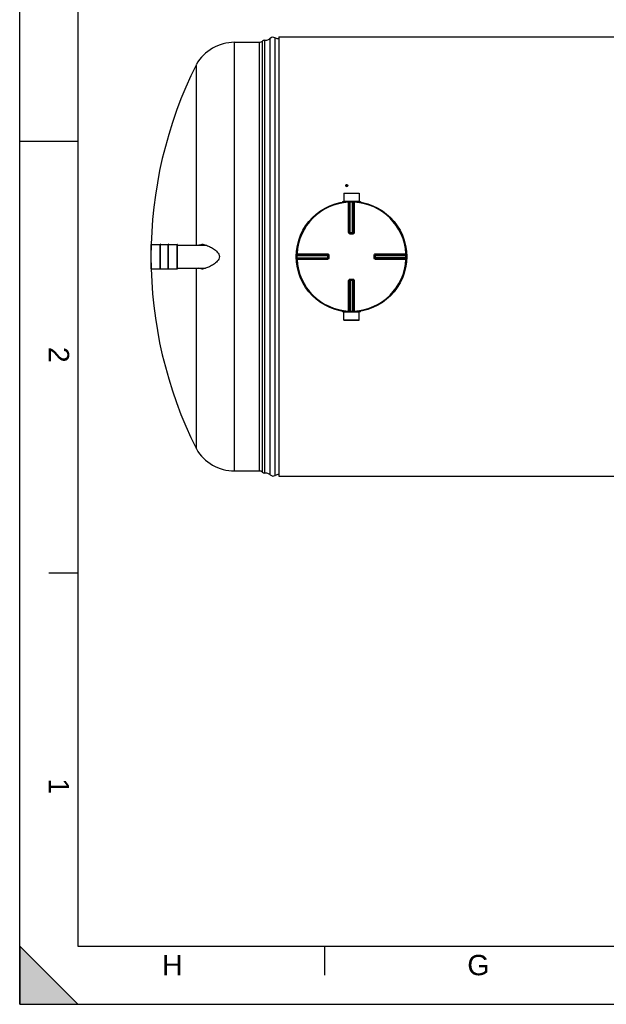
# Model space of a CAD drawing. Header units: millimetres. Extents: x 0 to 420, y 0 to 297.
# Tile 1 of 28: x 0 to 101, y 0 to 169. Entities that reach past the tile are written whole.
import ezdxf

# ---------------------------------------------------------------- set-up
doc = ezdxf.new("R2010")
doc.units = ezdxf.units.MM
doc.header["$LTSCALE"] = 23.1
doc.layers.get('0').update_dxf_attribs({"linetype": 'CONTINUOUS'})
for name, color, linetype in [('AXES_REF', 7, 'CONTINUOUS'), ('SURFACES', 7, 'CONTINUOUS'), ('VISSERIE', 7, 'CONTINUOUS')]:
    doc.layers.add(name, color=color, linetype=linetype)
doc.styles.add('TEXTSTYLE_2', font='arial.ttf')

# ---------------------------------------------------------------- blocks, each defined once
blk = doc.blocks.new('MARGEA3_BL0', base_point=(210.000078, 148.5))
at = {"color": 7, "linetype": 'Continuous'}
for p, q in [((0.000078, 0), (0.000078, 297)), ((10.000078, 287.000001), (10.000078, 10.000001)), ((0.000078, 148.500001), (10.000078, 148.500001)), ((5.000078, 74.250001), (10.000078, 74.250001)), ((10.000078, 0.000001), (0.000078, 10.000001)), ((0.000078, 10.000001), (0.000078, 0.000001)), ((10.000078, 0.000001), (0.000078, 10.000001)), ((10.000078, 10.000001), (410.000078, 10.000001)), ((52.500078, 5.000001), (52.500078, 10.000001)), ((0.000078, 0.000001), (10.000078, 0.000001)), ((0.000078, 0), (420.000078, 0))]:
    blk.add_line(p, q, dxfattribs=at)
blk.add_solid([(0.000078, 0.000001), (10.000078, 0.000001), (0.000078, 10.000001)], dxfattribs=at)
at = {"color": 7, "linetype": 'Continuous', "style": 'TEXTSTYLE_2', "oblique": 0.00001872}
for s, p in [('2', (5.000078, 113.125001)), ('1', (5.000078, 38.875001))]:
    blk.add_text(s, height=3.5, rotation=270, dxfattribs=at).set_placement(p)
for s, p in [('H', (24.500078, 5.000001)), ('G', (77.000078, 5.000001))]:
    blk.add_text(s, height=3.5, dxfattribs=at).set_placement(p)

msp = doc.modelspace()

# ---------------------------------------------------------------- linework, layer by layer
at = {"color": 7, "linetype": 'Continuous'}
for p, q in [((0, 0), (0, 297)), ((44.57, 166.45), (44.57, 90.85)), ((44.57, 166.45), (284.87, 166.45)), ((30.4, 130.65), (30.4, 161.74)), ((56.11, 140.91), (56.11, 140.95)), ((56.11, 140.91), (56.14, 140.78)), ((56.13, 140.9), (56.13, 140.88)), ((56.14, 140.78), (56.14, 140.82)), ((56.14, 140.78), (56.28, 140.74)), ((56.17, 141), (56.16, 140.99)), ((56.21, 140.81), (56.22, 140.8)), ((56.3, 141.02), (56.28, 141.02)), ((56.28, 140.74), (56.39, 140.83)), ((56.28, 140.74), (56.28, 140.78)), ((56.33, 140.82), (56.34, 140.83)), ((56.38, 140.93), (56.37, 140.94)), ((56.39, 140.83), (56.39, 140.87)), ((55.75, 139.57), (55.76, 138.19)), ((55.75, 139.57), (58.39, 139.57)), ((58.39, 139.57), (58.38, 138.19)), ((55.53, 138.13), (55.53, 138.03)), ((55.53, 138.13), (56.39, 138.13)), ((55.76, 138.19), (55.82, 138.13)), ((55.76, 138.19), (58.38, 138.19)), ((57.74, 138.13), (58.61, 138.13)), ((58.38, 138.19), (58.32, 138.13)), ((58.61, 138.13), (58.61, 138.03)), ((56.84, 132.66), (56.82, 132.66)), ((56.84, 132.66), (57.3, 132.66)), ((57.31, 132.66), (57.3, 132.66)), ((22.62, 126.58), (22.62, 130.73)), ((24.16, 126.52), (24.16, 130.79)), ((24.21, 130.79), (24.16, 130.79)), ((24.21, 126.52), (24.21, 130.79)), ((25.53, 126.52), (25.53, 130.79)), ((25.58, 130.79), (25.53, 130.79)), ((25.58, 126.52), (25.58, 130.79)), ((27.12, 126.58), (27.12, 130.73)), ((27.12, 130.65), (31.96, 130.65)), ((53.06, 128.9), (53.06, 128.9)), ((53.06, 128.9), (53.07, 128.89)), ((53.07, 128.89), (53.07, 128.42)), ((61.07, 128.89), (61.07, 128.9)), ((61.07, 128.42), (61.07, 128.89)), ((53.07, 128.42), (53.06, 128.41)), ((53.06, 128.41), (53.06, 128.41)), ((61.07, 128.41), (61.07, 128.42)), ((24.21, 126.52), (24.16, 126.52)), ((25.58, 126.52), (25.53, 126.52)), ((27.12, 126.65), (31.96, 126.65)), ((30.4, 95.56), (30.4, 126.65)), ((56.82, 124.65), (56.84, 124.65)), ((57.3, 124.65), (56.84, 124.65)), ((57.3, 124.65), (57.31, 124.65)), ((55.53, 119.18), (55.53, 119.28)), ((56.39, 119.18), (55.53, 119.18)), ((55.75, 117.74), (55.76, 119.12)), ((55.76, 119.12), (55.82, 119.18)), ((58.38, 119.12), (55.76, 119.12)), ((58.61, 119.18), (57.74, 119.18)), ((58.38, 119.12), (58.32, 119.18)), ((58.39, 117.74), (58.38, 119.12)), ((58.61, 119.18), (58.61, 119.28)), ((58.39, 117.74), (55.75, 117.74)), ((44.57, 90.85), (284.87, 90.85)), ((0, 0), (420, 0))]:
    msp.add_line(p, q, dxfattribs=at)
at = {"color": 9, "linetype": 'Continuous'}
for p, q in [((56.58, 138.14), (56.58, 138.02)), ((56.58, 132.78), (56.58, 138.02)), ((56.71, 132.78), (56.71, 138.02)), ((56.74, 138.02), (56.74, 132.78)), ((56.86, 138.15), (56.87, 138.03)), ((56.87, 132.66), (56.87, 138.03)), ((57.27, 138.15), (57.27, 138.03)), ((57.27, 132.66), (57.27, 138.03)), ((57.4, 132.78), (57.4, 138.02)), ((57.43, 138.02), (57.43, 132.78)), ((57.56, 138.14), (57.56, 138.02)), ((57.56, 138.02), (57.56, 132.78)), ((56.71, 132.78), (56.74, 132.78)), ((56.84, 132.53), (56.84, 132.66)), ((57.07, 132.53), (56.84, 132.53)), ((56.87, 132.78), (57.27, 132.78)), ((57.3, 132.53), (57.07, 132.53)), ((57.3, 132.53), (57.3, 132.66)), ((57.4, 132.78), (57.43, 132.78)), ((22.63, 126.57), (22.63, 130.74)), ((27.11, 126.57), (27.11, 130.74)), ((47.57, 128.86), (47.69, 128.85)), ((47.58, 129.14), (47.7, 129.14)), ((47.69, 128.85), (53.07, 128.85)), ((47.7, 129.14), (52.94, 129.14)), ((47.7, 128.98), (52.94, 128.98)), ((47.71, 129.01), (52.94, 129.01)), ((52.94, 128.98), (52.94, 129.01)), ((52.94, 128.85), (52.94, 128.45)), ((53.19, 128.89), (53.07, 128.89)), ((53.19, 128.89), (53.19, 128.42)), ((60.95, 128.89), (61.07, 128.89)), ((60.95, 128.42), (60.95, 128.89)), ((61.07, 128.85), (66.45, 128.85)), ((61.19, 128.45), (61.19, 128.85)), ((61.2, 129.14), (66.44, 129.14)), ((61.2, 129.01), (61.2, 128.98)), ((61.2, 129.01), (66.43, 129.01)), ((61.2, 128.98), (66.43, 128.98)), ((66.56, 129.14), (66.44, 129.14)), ((66.57, 128.86), (66.45, 128.85)), ((47.57, 128.45), (47.69, 128.45)), ((47.58, 128.16), (47.7, 128.17)), ((47.69, 128.45), (53.07, 128.45)), ((52.94, 128.33), (47.7, 128.33)), ((52.94, 128.17), (47.7, 128.17)), ((52.94, 128.29), (47.71, 128.29)), ((52.94, 128.29), (52.94, 128.33)), ((53.19, 128.42), (53.07, 128.42)), ((60.95, 128.42), (61.07, 128.42)), ((66.45, 128.45), (61.07, 128.45)), ((61.2, 128.33), (61.2, 128.29)), ((66.43, 128.33), (61.2, 128.33)), ((66.43, 128.29), (61.2, 128.29)), ((66.44, 128.17), (61.2, 128.17)), ((66.56, 128.16), (66.44, 128.17)), ((66.57, 128.45), (66.45, 128.45)), ((56.58, 119.29), (56.58, 124.52)), ((56.74, 124.53), (56.71, 124.52)), ((56.71, 119.29), (56.71, 124.52)), ((56.74, 124.53), (56.74, 119.29)), ((56.84, 124.77), (56.84, 124.65)), ((56.84, 124.77), (57.07, 124.77)), ((56.87, 124.65), (56.87, 119.28)), ((57.27, 124.53), (56.87, 124.53)), ((57.07, 124.77), (57.3, 124.77)), ((57.27, 119.28), (57.27, 124.65)), ((57.3, 124.77), (57.3, 124.65)), ((57.4, 119.29), (57.4, 124.53)), ((57.43, 124.52), (57.4, 124.53)), ((57.43, 124.52), (57.43, 119.29)), ((57.56, 124.52), (57.56, 119.29)), ((56.58, 119.17), (56.58, 119.29)), ((56.86, 119.15), (56.87, 119.28)), ((57.27, 119.15), (57.27, 119.28)), ((57.56, 119.17), (57.56, 119.29))]:
    msp.add_line(p, q, dxfattribs=at)
at = {"color": 7, "linetype": 'Continuous'}
msp.add_circle((57.07, 128.65), 9.5, dxfattribs=at)
for centre, radius, start, end in [((54.48, 140.5), 1.7, 13.6517, 15.4608), ((54.74, 140.55), 1.68, 13.6415, 15.471), ((22.63, 130.73), 0.0125, 90, 180), ((27.11, 130.73), 0.0125, 0, 90), ((31.34, 128.92), 1.82, 86.2463, 89.9593), ((31.55, 129.29), 1.46, 97.9206, 98.2771), ((31.57, 129.2), 1.55, 93.916, 97.8835), ((31.32, 128.68), 2.06, 83.1857, 86.2555), ((31.31, 128.55), 2.2, 82.9982, 83.2154), ((22.63, 126.58), 0.0125, 180, 270), ((27.11, 126.58), 0.0125, 270, 360), ((31.55, 128), 1.44, 261.1404, 261.7087), ((31.56, 128.1), 1.54, 261.753, 266.1226), ((31.34, 128.38), 1.82, 270.0413, 273.7824), ((31.32, 128.62), 2.06, 273.7716, 276.7904), ((31.31, 128.75), 2.2, 276.7617, 277.0018)]:
    msp.add_arc(centre, radius, start, end, dxfattribs=at)
at = {"color": 9, "linetype": 'Continuous'}
for centre, radius, start, end in [((57.07, 128.65), 9.38, 92.9675, 177.0325), ((57.19, 128.66), 9.37, 92.7532, 92.9681), ((57.07, 128.66), 9.37, 88.764, 91.236), ((56.95, 128.66), 9.37, 87.0319, 87.2468), ((57.07, 128.65), 9.38, 2.9675, 87.0325), ((56.84, 132.79), 0.134, 252.9521, 258.38), ((56.84, 132.79), 0.131, 258.3693, 264.7148), ((56.87, 143.26), 10.48, 269.8492, 269.9994), ((57.27, 143.26), 10.48, 270.0006, 270.1484), ((57.27, 132.78), 0.123, 284.9841, 292.5387), ((57.27, 132.78), 0.123, 292.5703, 300.1619), ((57.06, 128.65), 9.37, 178.7642, 181.2358), ((57.07, 128.53), 9.37, 177.0319, 177.2468), ((42.47, 128.85), 10.48, 0.0006, 0.1508), ((61.2, 128.89), 0.131, 168.3693, 174.7148), ((61.21, 128.88), 0.134, 162.9521, 168.38), ((61.19, 128.86), 0.123, 149.8381, 157.4297), ((61.19, 128.86), 0.123, 157.4613, 165.0159), ((71.67, 128.85), 10.48, 179.8516, 179.9994), ((57.07, 128.53), 9.37, 2.7532, 2.9681), ((57.07, 128.65), 9.37, 358.7642, 1.2358), ((57.07, 128.78), 9.37, 182.7532, 182.9681), ((57.07, 128.65), 9.38, 182.9675, 267.0325), ((42.47, 128.45), 10.48, 359.8516, 359.9994), ((52.95, 128.45), 0.123, 329.8381, 337.4297), ((52.94, 128.45), 0.125, 345.0029, 348.3948), ((52.94, 128.45), 0.123, 337.4613, 345.0159), ((52.93, 128.42), 0.131, 349.9788, 354.5832), ((52.93, 128.42), 0.133, 345.1861, 349.982), ((57.07, 128.65), 9.38, 272.9675, 357.0325), ((71.67, 128.45), 10.48, 180.0006, 180.1508), ((57.07, 128.78), 9.37, 357.0319, 357.2468), ((56.87, 124.53), 0.123, 112.5703, 120.1619), ((56.87, 124.53), 0.123, 104.9841, 112.5387), ((56.87, 114.05), 10.48, 90.0006, 90.1484), ((57.27, 114.05), 10.48, 89.8492, 89.9994), ((57.3, 124.52), 0.131, 78.3693, 84.7148), ((57.3, 124.51), 0.134, 72.9521, 78.38), ((57.19, 128.65), 9.37, 267.0319, 267.2468), ((57.07, 128.65), 9.37, 268.764, 271.236), ((56.95, 128.65), 9.37, 272.7532, 272.9681)]:
    msp.add_arc(centre, radius, start, end, dxfattribs=at)
at = {"color": 7, "linetype": 'Continuous'}
for points in [[(56.16, 140.99), (56.15, 140.98), (56.13, 140.96), (56.11, 140.95)], [(56.14, 140.82), (56.17, 140.82), (56.19, 140.81), (56.21, 140.81)], [(56.28, 141.02), (56.26, 141.03), (56.24, 141.03), (56.22, 141.04)], [(56.22, 140.8), (56.24, 140.8), (56.26, 140.79), (56.28, 140.78)], [(56.28, 140.78), (56.3, 140.8), (56.31, 140.81), (56.33, 140.82)], [(56.36, 141), (56.34, 141.01), (56.32, 141.01), (56.3, 141.02)], [(31.34, 130.73), (31.24, 130.72), (31.15, 130.69), (31.05, 130.65)], [(31.05, 126.65), (31.14, 126.62), (31.23, 126.59), (31.33, 126.58)]]:
    msp.add_open_spline(points, degree=3, dxfattribs=at)
for points, knots in [([(56.16, 140.99), (56.15, 140.98), (56.13, 140.95), (56.12, 140.91), (56.13, 140.9)], [0, 0, 0, 0, 0.506776, 1, 1, 1, 1]), ([(56.13, 140.88), (56.13, 140.88), (56.14, 140.86), (56.14, 140.84), (56.14, 140.82)], [0, 0, 0, 0, 0.243223, 1, 1, 1, 1]), ([(56.13, 140.88), (56.14, 140.87), (56.16, 140.83), (56.19, 140.81), (56.21, 140.81)], [0, 0, 0, 0, 0.489155, 1, 1, 1, 1]), ([(56.22, 141.04), (56.22, 141.03), (56.2, 141.02), (56.19, 141.01), (56.17, 141)], [0, 0, 0, 0, 0.239897, 1, 1, 1, 1]), ([(56.28, 141.02), (56.27, 141.03), (56.24, 141.03), (56.2, 141.02), (56.17, 141)], [0, 0, 0, 0, 0.254763, 1, 1, 1, 1]), ([(56.22, 140.8), (56.23, 140.8), (56.27, 140.8), (56.31, 140.81), (56.33, 140.82)], [0, 0, 0, 0, 0.254763, 1, 1, 1, 1]), ([(56.37, 140.94), (56.37, 140.96), (56.35, 140.99), (56.32, 141.01), (56.3, 141.02)], [0, 0, 0, 0, 0.489155, 1, 1, 1, 1]), ([(56.34, 140.83), (56.35, 140.85), (56.37, 140.88), (56.38, 140.91), (56.38, 140.93)], [0, 0, 0, 0, 0.506776, 1, 1, 1, 1]), ([(56.34, 140.83), (56.35, 140.84), (56.36, 140.85), (56.38, 140.86), (56.39, 140.87)], [0, 0, 0, 0, 0.260341, 1, 1, 1, 1]), ([(56.39, 140.87), (56.39, 140.88), (56.38, 140.9), (56.38, 140.93), (56.38, 140.93)], [0, 0, 0, 0, 0.756777, 1, 1, 1, 1]), ([(30.83, 130.65), (30.87, 130.67), (31.04, 130.73), (31.21, 130.75), (31.34, 130.75)], [0, 0, 0, 0, 0.244677, 1, 1, 1, 1]), ([(31.58, 130.73), (31.61, 130.73), (31.74, 130.71), (31.87, 130.68), (31.96, 130.65)], [0, 0, 0, 0, 0.243113, 1, 1, 1, 1]), ([(31.96, 130.65), (32.2, 130.59), (32.67, 130.4), (33.24, 130.07), (33.68, 129.75), (33.99, 129.45), (34.26, 129.1), (34.35, 128.8), (34.35, 128.65)], [0, 0, 0, 0, 0.223304, 0.467219, 0.595496, 0.727344, 0.862493, 1, 1, 1, 1]), ([(34.35, 128.65), (34.35, 128.5), (34.26, 128.21), (33.99, 127.85), (33.68, 127.56), (33.24, 127.23), (32.67, 126.91), (32.2, 126.72), (31.96, 126.65)], [0, 0, 0, 0, 0.137507, 0.272656, 0.404504, 0.532781, 0.776697, 1, 1, 1, 1]), ([(31.34, 126.56), (31.3, 126.56), (31.12, 126.57), (30.95, 126.6), (30.83, 126.65)], [0, 0, 0, 0, 0.258264, 1, 1, 1, 1]), ([(31.96, 126.65), (31.93, 126.64), (31.8, 126.61), (31.67, 126.59), (31.58, 126.57)], [0, 0, 0, 0, 0.257037, 1, 1, 1, 1])]:
    msp.add_open_spline(points, degree=3, knots=knots, dxfattribs=at)
at = {"color": 9, "linetype": 'Continuous'}
for points, knots in [([(56.58, 138.14), (56.61, 138.14), (56.68, 138.12), (56.71, 138.05), (56.71, 138.02)], [0, 0, 0, 0, 0.498597, 1, 1, 1, 1]), ([(56.71, 138.02), (56.7, 138.02), (56.66, 138.02), (56.62, 138.02), (56.58, 138.02)], [0, 0, 0, 0, 0.109199, 1, 1, 1, 1]), ([(56.61, 138.14), (56.65, 138.14), (56.72, 138.12), (56.74, 138.05), (56.74, 138.02)], [0, 0, 0, 0, 0.498599, 1, 1, 1, 1]), ([(56.74, 138.02), (56.75, 138.02), (56.79, 138.02), (56.83, 138.03), (56.87, 138.03)], [0, 0, 0, 0, 0.109901, 1, 1, 1, 1]), ([(57.27, 138.03), (57.29, 138.03), (57.33, 138.02), (57.37, 138.02), (57.4, 138.02)], [0, 0, 0, 0, 0.355693, 1, 1, 1, 1]), ([(57.53, 138.14), (57.49, 138.14), (57.42, 138.12), (57.4, 138.05), (57.4, 138.02)], [0, 0, 0, 0, 0.498599, 1, 1, 1, 1]), ([(57.56, 138.14), (57.53, 138.14), (57.46, 138.12), (57.43, 138.05), (57.43, 138.02)], [0, 0, 0, 0, 0.498567, 1, 1, 1, 1]), ([(57.56, 138.02), (57.54, 138.02), (57.5, 138.02), (57.46, 138.02), (57.43, 138.02)], [0, 0, 0, 0, 0.353705, 1, 1, 1, 1]), ([(56.58, 132.78), (56.6, 132.78), (56.64, 132.78), (56.68, 132.78), (56.71, 132.78)], [0, 0, 0, 0, 0.353802, 1, 1, 1, 1]), ([(56.84, 132.53), (56.77, 132.53), (56.64, 132.59), (56.58, 132.72), (56.58, 132.78)], [0, 0, 0, 0, 0.50046, 1, 1, 1, 1]), ([(56.74, 132.78), (56.75, 132.78), (56.78, 132.78), (56.81, 132.78), (56.84, 132.78)], [0, 0, 0, 0, 0.107786, 1, 1, 1, 1]), ([(57.56, 132.78), (57.56, 132.72), (57.5, 132.59), (57.37, 132.53), (57.3, 132.53)], [0, 0, 0, 0, 0.499825, 1, 1, 1, 1]), ([(57.4, 132.78), (57.39, 132.78), (57.36, 132.78), (57.33, 132.78), (57.3, 132.78)], [0, 0, 0, 0, 0.107786, 1, 1, 1, 1]), ([(57.56, 132.78), (57.54, 132.78), (57.5, 132.78), (57.46, 132.78), (57.43, 132.78)], [0, 0, 0, 0, 0.353802, 1, 1, 1, 1]), ([(47.58, 129.14), (47.58, 129.11), (47.61, 129.04), (47.67, 129.01), (47.71, 129.01)], [0, 0, 0, 0, 0.498567, 1, 1, 1, 1]), ([(47.58, 129.11), (47.58, 129.08), (47.6, 129.01), (47.67, 128.98), (47.7, 128.98)], [0, 0, 0, 0, 0.498599, 1, 1, 1, 1]), ([(47.69, 128.85), (47.69, 128.87), (47.7, 128.91), (47.7, 128.95), (47.7, 128.98)], [0, 0, 0, 0, 0.355693, 1, 1, 1, 1]), ([(47.7, 129.14), (47.7, 129.12), (47.7, 129.08), (47.7, 129.04), (47.71, 129.01)], [0, 0, 0, 0, 0.353705, 1, 1, 1, 1]), ([(52.94, 129.14), (52.94, 129.12), (52.94, 129.08), (52.94, 129.04), (52.94, 129.01)], [0, 0, 0, 0, 0.353799, 1, 1, 1, 1]), ([(52.94, 129.14), (53, 129.14), (53.14, 129.08), (53.19, 128.95), (53.19, 128.89)], [0, 0, 0, 0, 0.499829, 1, 1, 1, 1]), ([(52.94, 128.88), (52.94, 128.89), (52.94, 128.93), (52.95, 128.96), (52.94, 128.98)], [0, 0, 0, 0, 0.367922, 1, 1, 1, 1]), ([(60.95, 128.89), (60.95, 128.95), (61, 129.08), (61.14, 129.14), (61.2, 129.14)], [0, 0, 0, 0, 0.50046, 1, 1, 1, 1]), ([(61.19, 128.88), (61.19, 128.89), (61.2, 128.93), (61.19, 128.96), (61.2, 128.98)], [0, 0, 0, 0, 0.367736, 1, 1, 1, 1]), ([(61.2, 129.14), (61.2, 129.12), (61.2, 129.08), (61.2, 129.04), (61.2, 129.01)], [0, 0, 0, 0, 0.353802, 1, 1, 1, 1]), ([(66.56, 129.14), (66.56, 129.11), (66.53, 129.04), (66.47, 129.01), (66.43, 129.01)], [0, 0, 0, 0, 0.498597, 1, 1, 1, 1]), ([(66.43, 129.01), (66.43, 129.02), (66.43, 129.06), (66.44, 129.1), (66.44, 129.14)], [0, 0, 0, 0, 0.109199, 1, 1, 1, 1]), ([(66.56, 129.11), (66.56, 129.08), (66.53, 129.01), (66.47, 128.98), (66.43, 128.98)], [0, 0, 0, 0, 0.498599, 1, 1, 1, 1]), ([(66.43, 128.98), (66.44, 128.97), (66.44, 128.93), (66.44, 128.89), (66.45, 128.85)], [0, 0, 0, 0, 0.109901, 1, 1, 1, 1]), ([(47.58, 128.2), (47.58, 128.23), (47.6, 128.3), (47.67, 128.33), (47.7, 128.33)], [0, 0, 0, 0, 0.498599, 1, 1, 1, 1]), ([(47.58, 128.16), (47.58, 128.19), (47.61, 128.26), (47.67, 128.29), (47.71, 128.29)], [0, 0, 0, 0, 0.498597, 1, 1, 1, 1]), ([(47.7, 128.33), (47.7, 128.33), (47.7, 128.37), (47.7, 128.41), (47.69, 128.45)], [0, 0, 0, 0, 0.109901, 1, 1, 1, 1]), ([(47.71, 128.29), (47.71, 128.29), (47.7, 128.25), (47.7, 128.2), (47.7, 128.17)], [0, 0, 0, 0, 0.109199, 1, 1, 1, 1]), ([(53.19, 128.42), (53.19, 128.36), (53.14, 128.22), (53, 128.17), (52.94, 128.17)], [0, 0, 0, 0, 0.500171, 1, 1, 1, 1]), ([(52.94, 128.42), (52.94, 128.41), (52.94, 128.38), (52.95, 128.35), (52.94, 128.33)], [0, 0, 0, 0, 0.367736, 1, 1, 1, 1]), ([(52.94, 128.17), (52.94, 128.18), (52.94, 128.22), (52.94, 128.26), (52.94, 128.29)], [0, 0, 0, 0, 0.353802, 1, 1, 1, 1]), ([(61.2, 128.17), (61.14, 128.17), (61, 128.22), (60.95, 128.36), (60.95, 128.42)], [0, 0, 0, 0, 0.499825, 1, 1, 1, 1]), ([(61.19, 128.42), (61.19, 128.41), (61.2, 128.38), (61.19, 128.35), (61.2, 128.33)], [0, 0, 0, 0, 0.367922, 1, 1, 1, 1]), ([(61.2, 128.17), (61.2, 128.18), (61.2, 128.22), (61.2, 128.26), (61.2, 128.29)], [0, 0, 0, 0, 0.353802, 1, 1, 1, 1]), ([(66.45, 128.45), (66.44, 128.44), (66.44, 128.39), (66.44, 128.35), (66.43, 128.33)], [0, 0, 0, 0, 0.355693, 1, 1, 1, 1]), ([(66.56, 128.2), (66.56, 128.23), (66.53, 128.3), (66.47, 128.33), (66.43, 128.33)], [0, 0, 0, 0, 0.498599, 1, 1, 1, 1]), ([(66.56, 128.16), (66.56, 128.19), (66.53, 128.26), (66.47, 128.29), (66.43, 128.29)], [0, 0, 0, 0, 0.498567, 1, 1, 1, 1]), ([(66.44, 128.17), (66.44, 128.18), (66.43, 128.22), (66.44, 128.27), (66.43, 128.29)], [0, 0, 0, 0, 0.353705, 1, 1, 1, 1]), ([(56.58, 124.52), (56.58, 124.59), (56.64, 124.72), (56.77, 124.77), (56.84, 124.77)], [0, 0, 0, 0, 0.499825, 1, 1, 1, 1]), ([(56.58, 124.52), (56.6, 124.52), (56.64, 124.52), (56.68, 124.52), (56.71, 124.52)], [0, 0, 0, 0, 0.353802, 1, 1, 1, 1]), ([(56.74, 124.53), (56.75, 124.53), (56.78, 124.53), (56.81, 124.53), (56.84, 124.53)], [0, 0, 0, 0, 0.107786, 1, 1, 1, 1]), ([(57.3, 124.77), (57.37, 124.77), (57.5, 124.72), (57.56, 124.59), (57.56, 124.52)], [0, 0, 0, 0, 0.50046, 1, 1, 1, 1]), ([(57.4, 124.53), (57.39, 124.53), (57.36, 124.53), (57.33, 124.53), (57.3, 124.53)], [0, 0, 0, 0, 0.107786, 1, 1, 1, 1]), ([(57.56, 124.52), (57.54, 124.52), (57.5, 124.52), (57.46, 124.52), (57.43, 124.52)], [0, 0, 0, 0, 0.353802, 1, 1, 1, 1]), ([(56.58, 119.17), (56.61, 119.16), (56.68, 119.19), (56.71, 119.26), (56.71, 119.29)], [0, 0, 0, 0, 0.498567, 1, 1, 1, 1]), ([(56.58, 119.29), (56.6, 119.29), (56.64, 119.29), (56.68, 119.28), (56.71, 119.29)], [0, 0, 0, 0, 0.353705, 1, 1, 1, 1]), ([(56.61, 119.16), (56.65, 119.16), (56.72, 119.19), (56.74, 119.26), (56.74, 119.29)], [0, 0, 0, 0, 0.498599, 1, 1, 1, 1]), ([(56.87, 119.28), (56.85, 119.28), (56.81, 119.28), (56.77, 119.28), (56.74, 119.29)], [0, 0, 0, 0, 0.355693, 1, 1, 1, 1]), ([(57.4, 119.29), (57.39, 119.29), (57.35, 119.28), (57.31, 119.28), (57.27, 119.28)], [0, 0, 0, 0, 0.109901, 1, 1, 1, 1]), ([(57.53, 119.16), (57.49, 119.16), (57.42, 119.19), (57.4, 119.26), (57.4, 119.29)], [0, 0, 0, 0, 0.498599, 1, 1, 1, 1]), ([(57.56, 119.17), (57.53, 119.16), (57.46, 119.19), (57.43, 119.26), (57.43, 119.29)], [0, 0, 0, 0, 0.498567, 1, 1, 1, 1]), ([(57.43, 119.29), (57.44, 119.29), (57.48, 119.29), (57.52, 119.29), (57.56, 119.29)], [0, 0, 0, 0, 0.109199, 1, 1, 1, 1])]:
    msp.add_open_spline(points, degree=3, knots=knots, dxfattribs=at)
for points in [[(56.8, 132.66), (56.75, 132.68), (56.71, 132.73), (56.71, 132.78)], [(56.74, 132.78), (56.74, 132.73), (56.79, 132.67), (56.84, 132.66)], [(57.43, 132.78), (57.43, 132.73), (57.37, 132.66), (57.31, 132.66)], [(57.33, 132.67), (57.37, 132.69), (57.4, 132.74), (57.4, 132.78)], [(52.94, 129.01), (53, 129.01), (53.06, 128.95), (53.06, 128.9)], [(52.94, 128.98), (53, 128.98), (53.06, 128.93), (53.07, 128.88)], [(61.08, 128.92), (61.09, 128.97), (61.15, 129.01), (61.2, 129.01)], [(61.09, 128.92), (61.11, 128.95), (61.15, 128.98), (61.2, 128.98)], [(53.06, 128.39), (53.05, 128.34), (52.99, 128.29), (52.94, 128.29)], [(53.05, 128.39), (53.03, 128.35), (52.98, 128.33), (52.94, 128.33)], [(61.2, 128.33), (61.14, 128.33), (61.08, 128.37), (61.07, 128.43)], [(61.2, 128.29), (61.14, 128.29), (61.08, 128.35), (61.07, 128.41)], [(56.71, 124.52), (56.71, 124.58), (56.77, 124.64), (56.82, 124.65)], [(56.81, 124.63), (56.77, 124.61), (56.74, 124.57), (56.74, 124.53)], [(57.4, 124.53), (57.4, 124.58), (57.35, 124.64), (57.3, 124.65)], [(57.34, 124.64), (57.39, 124.63), (57.43, 124.57), (57.43, 124.52)]]:
    msp.add_open_spline(points, degree=3, dxfattribs=at)
at = {"layer": 'AXES_REF', "color": 7, "linetype": 'Continuous'}
for p, q in [((55.76, 139.57), (55.76, 139.59)), ((55.76, 139.59), (58.38, 139.59)), ((58.38, 139.57), (58.38, 139.59)), ((22.63, 130.74), (24.16, 130.74)), ((24.21, 130.74), (25.53, 130.74)), ((25.58, 130.74), (27.11, 130.74)), ((22.63, 126.57), (24.16, 126.57)), ((24.21, 126.57), (25.53, 126.57)), ((25.58, 126.57), (27.11, 126.57)), ((55.76, 117.74), (55.76, 117.72)), ((55.76, 117.72), (58.38, 117.72)), ((58.38, 117.74), (58.38, 117.72))]:
    msp.add_line(p, q, dxfattribs=at)
at = {"layer": 'SURFACES', "color": 9, "linetype": 'Continuous'}
for p, q in [((43.1, 91.09), (43.1, 166.21)), ((43.96, 91), (43.96, 166.31)), ((36.96, 91.78), (36.96, 165.53)), ((41.24, 91.78), (41.24, 165.53)), ((41.78, 91.55), (41.78, 165.75))]:
    msp.add_line(p, q, dxfattribs=at)
at = {"layer": 'SURFACES', "color": 7, "linetype": 'Continuous'}
for p, q in [((36.96, 165.53), (41.24, 165.53)), ((42.17, 91.4), (42.17, 165.9)), ((36.96, 91.78), (41.24, 91.78))]:
    msp.add_line(p, q, dxfattribs=at)
for centre, radius, start, end in [((42.27, 167.15), 1.25, 269.6437, 311.6516), ((43.6, 165.65), 0.75, 61.045, 131.6401), ((44.57, 167.4), 1.25, 241.045, 270.0002), ((36.96, 157.95), 7.58, 89.9924, 149.9682), ((41.24, 166.28), 0.75, 270, 315.573), ((42.13, 165.4), 0.5, 85.5608, 135.573), ((42.27, 167.15), 1.25, 265.4174, 269.6742), ((96.53, 128.65), 73.95, 153.4179, 206.5821), ((36.96, 99.35), 7.58, 210.0318, 270.0076), ((41.24, 91.03), 0.75, 44.427, 90), ((42.13, 91.9), 0.5, 224.427, 274.4392), ((42.27, 90.16), 1.25, 90.3258, 94.5826), ((42.27, 90.16), 1.25, 48.3484, 90.3563), ((43.6, 91.65), 0.75, 228.3599, 298.955), ((44.57, 89.9), 1.25, 89.9998, 118.955)]:
    msp.add_arc(centre, radius, start, end, dxfattribs=at)
at = {"layer": 'VISSERIE', "color": 7, "linetype": 'Continuous'}
for centre, start, end in [((56.22, 140.88), 180.0007, 184.4161), ((56.22, 140.88), 184.4158, 185.0341), ((56.28, 140.88), 355.3913, 359.9967), ((56.28, 140.88), 354.9687, 355.3914)]:
    msp.add_arc(centre, 0.144, start, end, dxfattribs=at)
for points, knots in [([(56.08, 140.88), (56.08, 140.91), (56.09, 140.95), (56.12, 140.99), (56.13, 141)], [0, 0, 0, 0, 0.492165, 1, 1, 1, 1]), ([(56.37, 140.75), (56.34, 140.73), (56.28, 140.71), (56.18, 140.72), (56.1, 140.78), (56.08, 140.84), (56.08, 140.87)], [0, 0, 0, 0, 0.254851, 0.513698, 0.763001, 1, 1, 1, 1]), ([(56.37, 140.77), (56.34, 140.75), (56.28, 140.72), (56.19, 140.73), (56.11, 140.78), (56.08, 140.84), (56.08, 140.87)], [0, 0, 0, 0, 0.254107, 0.512542, 0.762464, 1, 1, 1, 1]), ([(56.13, 141), (56.15, 141.02), (56.18, 141.03), (56.21, 141.04), (56.22, 141.04)], [0, 0, 0, 0, 0.745434, 1, 1, 1, 1]), ([(56.22, 141.04), (56.25, 141.04), (56.3, 141.04), (56.37, 141.01), (56.41, 140.95), (56.43, 140.91), (56.43, 140.88)], [0, 0, 0, 0, 0.260787, 0.516644, 0.762406, 1, 1, 1, 1]), ([(56.43, 140.87), (56.43, 140.85), (56.42, 140.8), (56.39, 140.77), (56.37, 140.75)], [0, 0, 0, 0, 0.492165, 1, 1, 1, 1]), ([(56.43, 140.87), (56.42, 140.85), (56.41, 140.81), (56.39, 140.78), (56.37, 140.77)], [0, 0, 0, 0, 0.492422, 1, 1, 1, 1])]:
    msp.add_open_spline(points, degree=3, knots=knots, dxfattribs=at)

# ---------------------------------------------------------------- block references
at = {"color": 7, "linetype": 'Continuous'}
msp.add_blockref('MARGEA3_BL0', (210, 148.5), dxfattribs=at)

doc.saveas('drawing.dxf')
